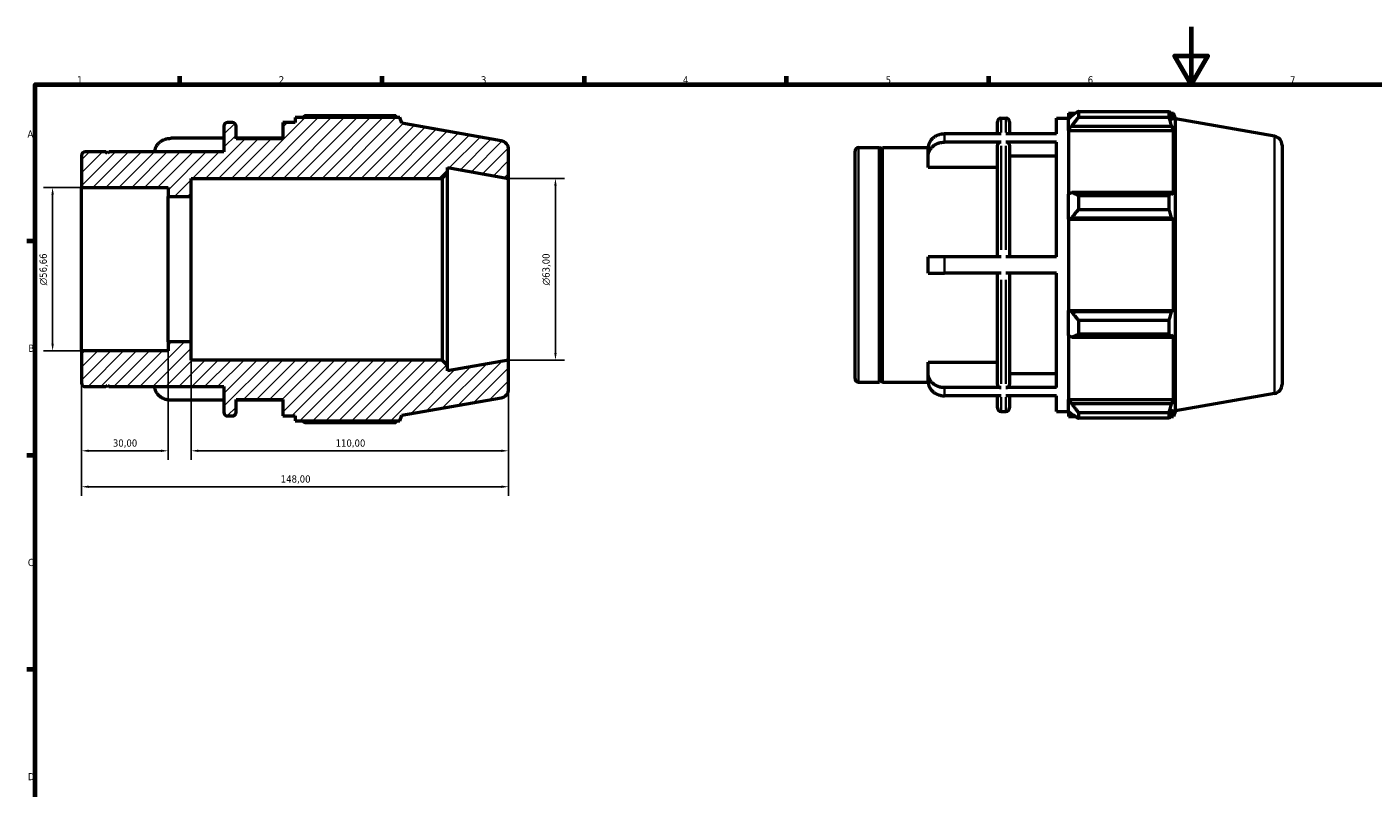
# Model space of a CAD drawing. Header units: millimetres. Extents: x 0 to 931, y 0 to 660.
# Tile 2 of 4: x 17 to 484, y 330 to 594. Entities that reach past the tile are written whole.
import ezdxf

# ---------------------------------------------------------------- set-up
doc = ezdxf.new("R2010")
doc.units = ezdxf.units.MM
for name, color, linetype, lineweight in [('Border (ISO)', 7, 'Continuous', 70), ('Dimension (ISO)', 7, 'Continuous', 25), ('Hatch (ISO)', 7, 'Continuous', 18), ('Visible (ISO)', 7, 'Continuous', 50), ('Visible Narrow (ISO)', 7, 'Continuous', 35)]:
    doc.layers.add(name, color=color, linetype=linetype, lineweight=lineweight)
doc.styles.add('Note Text (ISO)', font='tahoma.ttf')
doc.dimstyles.new('Default (ISO)', dxfattribs={"dimtxt": 2.5, "dimasz": 2.5, "dimexe": 3.175, "dimexo": 0, "dimgap": 0.762, "dimtad": 1, "dimrnd": 1e-08, "dimzin": 0, "dimtxsty": 'Note Text (ISO)', "dimcen": 0.09, "dimdle": 10, "dimclrd": 256, "dimclre": 256, "dimclrt": 232, "dimazin": 0, "dimtfac": 1.40208, "dimtmove": 0, "dimatfit": 3, "dimfxl": 1, "dimtolj": 1, "dimtzin": 0, "dimlwd": -1, "dimlwe": -1, "dimarcsym": 0})

# ---------------------------------------------------------------- blocks, each defined once
blk = doc.blocks.new('Borders Default Border')
at = {"layer": 'Border (ISO)'}
for p, q in [((70.08, 574), (70.08, 576.9)), ((140.17, 574), (140.17, 576.9)), ((210.25, 574), (210.25, 576.9)), ((280.33, 574), (280.33, 576.9)), ((350.42, 574), (350.42, 576.9)), ((20, 519.75), (17.1, 519.75)), ((20, 445.5), (17.1, 445.5)), ((20, 371.25), (17.1, 371.25))]:
    blk.add_line(p, q, dxfattribs=at)
at = {"layer": 'Border (ISO)', "flags": 128}
for points in [[(420.5, 594), (420.5, 574), (414.73, 584), (426.27, 584), (420.5, 574)], [(20, 20), (20, 574), (821, 574), (821, 20), (20, 20)]]:
    blk.add_lwpolyline(points, dxfattribs=at)
at = {"layer": 'Border (ISO)', "color": 232, "true_color": 0xca0064, "char_height": 2.5, "attachment_point": 7, "style": 'Note Text (ISO)'}
for s, insert in [('1', (34.48, 574.4)), ('2', (104.37, 574.4)), ('3', (174.43, 574.35)), ('4', (244.42, 574.4)), ('5', (314.64, 574.35)), ('6', (384.66, 574.35)), ('7', (454.77, 574.4)), ('A', (17.29, 555.62)), ('B', (17.59, 481.37)), ('C', (17.43, 407.08)), ('D', (17.43, 332.88))]:
    blk.add_mtext(s, dxfattribs=dict(at, insert=insert))
blk = doc.blocks.new('*D8')
at = {"layer": 'Defpoints', "color": 0, "transparency": 16777216}
for p in [(36, 481.67), (184, 478.5), (36, 434.62)]:
    blk.add_point(p, dxfattribs=at)
at = {"layer": 'Dimension (ISO)', "transparency": 16777216}
for p, q in [((36, 481.67), (36, 431.44)), ((184, 478.5), (184, 431.44)), ((181.5, 434.62), (38.5, 434.62))]:
    blk.add_line(p, q, dxfattribs=at)
for points in [[(38.5, 435.04), (38.5, 434.2), (36, 434.62)], [(181.5, 435.04), (181.5, 434.2), (184, 434.62)]]:
    blk.add_solid(points, dxfattribs=at)
at = {"layer": 'Dimension (ISO)', "color": 232, "true_color": 0xca0064, "transparency": 16777216, "insert": (105.05, 438.56), "char_height": 2.5, "attachment_point": 1, "style": 'Note Text (ISO)'}
blk.add_mtext('\\A1;148,00', dxfattribs=at)
blk = doc.blocks.new('*D9')
at = {"layer": 'Defpoints', "color": 0, "transparency": 16777216}
for p in [(74, 484.8), (184, 478.5), (74, 447.07)]:
    blk.add_point(p, dxfattribs=at)
at = {"layer": 'Dimension (ISO)', "transparency": 16777216}
for p, q in [((74, 484.8), (74, 443.9)), ((184, 478.5), (184, 443.9)), ((181.5, 447.07), (76.5, 447.07))]:
    blk.add_line(p, q, dxfattribs=at)
for points in [[(76.5, 447.49), (76.5, 446.66), (74, 447.07)], [(181.5, 447.49), (181.5, 446.66), (184, 447.07)]]:
    blk.add_solid(points, dxfattribs=at)
at = {"layer": 'Dimension (ISO)', "color": 232, "true_color": 0xca0064, "transparency": 16777216, "insert": (124.05, 451.01), "char_height": 2.5, "attachment_point": 1, "style": 'Note Text (ISO)'}
blk.add_mtext('\\A1;110,00', dxfattribs=at)
blk = doc.blocks.new('*D10')
at = {"layer": 'Defpoints', "color": 0, "transparency": 16777216}
for p in [(36, 481.67), (66, 484.8), (36, 447.07)]:
    blk.add_point(p, dxfattribs=at)
at = {"layer": 'Dimension (ISO)', "transparency": 16777216}
for p, q in [((36, 481.67), (36, 443.9)), ((66, 484.8), (66, 443.9)), ((63.5, 447.07), (38.5, 447.07))]:
    blk.add_line(p, q, dxfattribs=at)
for points in [[(38.5, 447.49), (38.5, 446.66), (36, 447.07)], [(63.5, 447.49), (63.5, 446.66), (66, 447.07)]]:
    blk.add_solid(points, dxfattribs=at)
at = {"layer": 'Dimension (ISO)', "color": 232, "true_color": 0xca0064, "transparency": 16777216, "insert": (46.88, 451.01), "char_height": 2.5, "attachment_point": 1, "style": 'Note Text (ISO)'}
blk.add_mtext('\\A1;30,00', dxfattribs=at)
blk = doc.blocks.new('*D11')
at = {"layer": 'Defpoints', "color": 0, "transparency": 16777216}
for p in [(184, 541.5), (184, 478.5), (200.24, 478.5)]:
    blk.add_point(p, dxfattribs=at)
at = {"layer": 'Dimension (ISO)', "transparency": 16777216}
for p, q in [((184, 541.5), (203.41, 541.5)), ((200.24, 539), (200.24, 481)), ((184, 478.5), (203.41, 478.5))]:
    blk.add_line(p, q, dxfattribs=at)
for points in [[(199.82, 539), (200.66, 539), (200.24, 541.5)], [(199.82, 481), (200.66, 481), (200.24, 478.5)]]:
    blk.add_solid(points, dxfattribs=at)
at = {"layer": 'Dimension (ISO)', "color": 232, "true_color": 0xca0064, "transparency": 16777216, "insert": (195.71, 504.44), "char_height": 2.5, "attachment_point": 1, "rotation": 90, "style": 'Note Text (ISO)'}
blk.add_mtext('\\A1;\\fAIGDT|b0|i0;\\H2.5000;\\ln\\fTahoma|b0|i0;\\H2.5000;63,00', dxfattribs=at)
blk = doc.blocks.new('*D12')
at = {"layer": 'Defpoints', "color": 0, "transparency": 16777216}
for p in [(36, 538.33), (26, 481.67), (36, 481.67)]:
    blk.add_point(p, dxfattribs=at)
at = {"layer": 'Dimension (ISO)', "transparency": 16777216}
for p, q in [((36, 538.33), (22.83, 538.33)), ((26, 535.83), (26, 484.17)), ((36, 481.67), (22.83, 481.67))]:
    blk.add_line(p, q, dxfattribs=at)
for points in [[(25.58, 535.83), (26.42, 535.83), (26, 538.33)], [(25.58, 484.17), (26.42, 484.17), (26, 481.67)]]:
    blk.add_solid(points, dxfattribs=at)
at = {"layer": 'Dimension (ISO)', "color": 232, "true_color": 0xca0064, "transparency": 16777216, "insert": (21.48, 504.43), "char_height": 2.5, "attachment_point": 1, "rotation": 90, "style": 'Note Text (ISO)'}
blk.add_mtext('\\A1;\\fAIGDT|b0|i0;\\H2.5000;\\ln\\fTahoma|b0|i0;\\H2.5000;56,66', dxfattribs=at)

msp = doc.modelspace()

# ---------------------------------------------------------------- hatches: boundary and pattern name
at = {"layer": 'Hatch (ISO)'}
h = msp.add_hatch(dxfattribs=at)
h.set_pattern_fill('ANSI31', color=256, scale=25.4, style=0)
h.set_pattern_definition([(45, (0, 0), (-2.245064, 2.245064), [])])
edge = h.paths.add_edge_path()
edge.add_ellipse((180.85, 468.543), major_axis=(0.547, -3.102), ratio=1, start_angle=0, end_angle=80)
edge.add_line((184, 468.543), (184, 478.5))
edge.add_line((184, 478.5), (162.857, 474.772))
edge.add_line((162.857, 474.772), (162.857, 476.61))
edge.add_line((162.857, 476.61), (160.967, 478.5))
edge.add_line((160.967, 478.5), (74, 478.5))
edge.add_line((74, 478.5), (74, 484.8))
edge.add_line((74, 484.8), (66, 484.8))
edge.add_line((66, 484.8), (66, 481.672))
edge.add_line((66, 481.672), (36, 481.672))
edge.add_line((36, 481.672), (36, 470.58))
edge.add_ellipse((37.26, 470.58), major_axis=(-1.26, 0), ratio=1, start_angle=0, end_angle=90)
edge.add_line((37.26, 469.32), (44.5, 469.32))
edge.add_line((44.5, 469.32), (45, 469.82))
edge.add_line((45, 469.82), (45.5, 469.32))
edge.add_line((45.5, 469.32), (85.333, 469.32))
edge.add_line((85.333, 469.32), (85.333, 460.41))
edge.add_ellipse((86.593, 460.41), major_axis=(-1.26, 0), ratio=1, start_angle=0, end_angle=90)
edge.add_line((86.593, 459.15), (88.302, 459.15))
edge.add_ellipse((88.302, 460.41), major_axis=(0, -1.26), ratio=1, start_angle=0, end_angle=90)
edge.add_line((89.562, 460.41), (89.562, 464.8))
edge.add_line((89.562, 464.8), (105.771, 464.8))
edge.add_line((105.771, 464.8), (105.771, 459.15))
edge.add_line((105.771, 459.15), (110, 459.15))
edge.add_line((110, 459.15), (110, 457.455))
edge.add_line((110, 457.455), (146.301, 457.455))
edge.add_line((146.301, 457.455), (147, 459.376))
edge.add_line((147, 459.376), (181.397, 465.441))
edge = h.paths.add_edge_path()
edge.add_ellipse((180.85, 551.457), major_axis=(3.15, 0), ratio=1, start_angle=0, end_angle=80)
edge.add_line((181.397, 554.559), (147, 560.624))
edge.add_line((147, 560.624), (146.301, 562.545))
edge.add_line((146.301, 562.545), (110, 562.545))
edge.add_line((110, 562.545), (110, 560.85))
edge.add_line((110, 560.85), (105.771, 560.85))
edge.add_line((105.771, 560.85), (105.771, 555.2))
edge.add_line((105.771, 555.2), (89.562, 555.2))
edge.add_line((89.562, 555.2), (89.562, 559.59))
edge.add_ellipse((88.302, 559.59), major_axis=(1.26, 0), ratio=1, start_angle=0, end_angle=90)
edge.add_line((88.302, 560.85), (86.593, 560.85))
edge.add_ellipse((86.593, 559.59), major_axis=(0, 1.26), ratio=1, start_angle=0, end_angle=90)
edge.add_line((85.333, 559.59), (85.333, 550.68))
edge.add_line((85.333, 550.68), (45.5, 550.68))
edge.add_line((45.5, 550.68), (45, 550.18))
edge.add_line((45, 550.18), (44.5, 550.68))
edge.add_line((44.5, 550.68), (37.26, 550.68))
edge.add_ellipse((37.26, 549.42), major_axis=(0, 1.26), ratio=1, start_angle=0, end_angle=90)
edge.add_line((36, 549.42), (36, 538.328))
edge.add_line((36, 538.328), (66, 538.328))
edge.add_line((66, 538.328), (66, 535.2))
edge.add_line((66, 535.2), (74, 535.2))
edge.add_line((74, 535.2), (74, 541.5))
edge.add_line((74, 541.5), (160.967, 541.5))
edge.add_line((160.967, 541.5), (162.857, 543.39))
edge.add_line((162.857, 543.39), (162.857, 545.228))
edge.add_line((162.857, 545.228), (184, 541.5))
edge.add_line((184, 541.5), (184, 551.457))

# ---------------------------------------------------------------- linework, layer by layer
at = {"layer": 'Visible (ISO)'}
for p, q in [((381.421, 564.682), (381.421, 562.639)), ((381.421, 564.682), (412.893, 564.682)), ((412.893, 562.639), (412.893, 564.682)), ((88.302, 560.85), (86.593, 560.85)), ((110, 560.85), (105.771, 560.85)), ((105.771, 560.85), (105.771, 555.2)), ((146.301, 562.545), (110, 562.545)), ((110, 562.545), (110, 560.85)), ((144.861, 563.162), (113.39, 563.162)), ((147, 560.624), (146.301, 562.545)), ((181.397, 554.559), (147, 560.624)), ((353.365, 556.902), (353.365, 561.11)), ((354.625, 562.37), (356.333, 562.37)), ((357.593, 561.11), (357.593, 556.902)), ((373.803, 556.902), (373.803, 562.37)), ((373.803, 562.37), (378.031, 562.37)), ((378.031, 564.065), (378.031, 562.172)), ((378.031, 564.065), (380.437, 564.065)), ((379.161, 563.249), (378.031, 562.172)), ((378.031, 558.629), (378.031, 562.172)), ((412.893, 562.639), (381.421, 562.639)), ((413.251, 564.065), (414.332, 564.065)), ((414.332, 561.633), (413.715, 563.249)), ((415.031, 562.144), (414.332, 564.065)), ((414.332, 561.633), (414.332, 564.065)), ((415.031, 460.896), (415.031, 562.144)), ((449.428, 556.079), (415.031, 562.144)), ((85.333, 555.382), (67.021, 555.382)), ((85.333, 559.59), (85.333, 550.68)), ((89.562, 555.2), (89.562, 559.59)), ((105.771, 555.382), (89.562, 555.382)), ((105.771, 555.2), (89.562, 555.2)), ((354.625, 556.902), (335.053, 556.902)), ((373.803, 556.902), (356.333, 556.902)), ((378.031, 558.629), (379.161, 559.631)), ((378.031, 558.128), (378.031, 558.629)), ((378.031, 558.128), (378.031, 536.043)), ((378.031, 558.128), (414.332, 558.128)), ((379.161, 559.631), (413.715, 559.631)), ((413.715, 559.631), (414.332, 558.128)), ((414.332, 535.782), (414.332, 558.128)), ((44.5, 550.68), (37.26, 550.68)), ((45, 550.18), (44.5, 550.68)), ((45.5, 550.68), (45, 550.18)), ((85.333, 550.68), (45.5, 550.68)), ((184, 541.5), (184, 551.457)), ((304.031, 472.1), (304.031, 550.94)), ((305.291, 552.2), (312.531, 552.2)), ((312.531, 470.84), (312.531, 552.2)), ((313.031, 551.7), (312.531, 552.2)), ((313.031, 551.7), (313.531, 552.2)), ((313.031, 471.34), (313.031, 551.7)), ((313.531, 470.84), (313.531, 552.2)), ((313.531, 552.2), (329.407, 552.2)), ((329.403, 549.175), (329.403, 552)), ((354.625, 554.077), (335.053, 554.077)), ((353.365, 514.345), (353.365, 552.984)), ((373.803, 554.077), (356.333, 554.077)), ((357.593, 552.984), (357.593, 514.345)), ((373.803, 514.345), (373.803, 554.077)), ((452.031, 552.977), (452.031, 470.063)), ((36, 549.42), (36, 538.328)), ((329.403, 545.252), (329.403, 549.175)), ((373.803, 549.175), (357.593, 549.175)), ((74, 535.2), (74, 541.5)), ((74, 541.5), (160.967, 541.5)), ((160.967, 541.5), (162.857, 543.39)), ((160.967, 541.5), (160.967, 478.5)), ((162.857, 543.39), (162.857, 545.228)), ((162.857, 545.228), (184, 541.5)), ((162.857, 476.61), (162.857, 543.39)), ((184, 478.5), (184, 541.5)), ((353.365, 545.252), (329.403, 545.252)), ((36, 538.328), (66, 538.328)), ((36, 481.672), (36, 538.328)), ((66, 538.328), (66, 535.2)), ((379.161, 536.565), (378.031, 536.043)), ((413.715, 536.565), (379.161, 536.565)), ((414.332, 535.782), (413.715, 536.565)), ((66, 535.2), (74, 535.2)), ((66, 484.8), (66, 535.2)), ((74, 484.8), (74, 535.2)), ((378.031, 527.49), (378.031, 536.043)), ((381.421, 535.583), (381.421, 530.651)), ((381.421, 535.583), (412.893, 535.583)), ((412.893, 530.651), (412.893, 535.583)), ((378.031, 527.49), (379.161, 527.83)), ((378.031, 527.32), (378.031, 527.49)), ((378.031, 527.32), (378.031, 495.719)), ((378.031, 527.32), (414.332, 527.32)), ((379.161, 527.83), (413.715, 527.83)), ((412.893, 530.651), (381.421, 530.651)), ((413.715, 527.83), (414.332, 527.32)), ((414.332, 495.719), (414.332, 527.32)), ((329.403, 508.695), (329.403, 514.345)), ((354.625, 514.345), (335.053, 514.345)), ((373.803, 514.345), (356.333, 514.345)), ((354.625, 508.695), (335.053, 508.695)), ((353.365, 470.056), (353.365, 508.695)), ((373.803, 508.695), (356.333, 508.695)), ((357.593, 508.695), (357.593, 470.056)), ((373.803, 468.963), (373.803, 508.695)), ((378.031, 495.549), (378.031, 495.719)), ((378.031, 495.719), (414.332, 495.719)), ((378.031, 486.996), (378.031, 495.549)), ((379.161, 495.21), (378.031, 495.549)), ((413.715, 495.21), (379.161, 495.21)), ((414.332, 495.719), (413.715, 495.21)), ((381.421, 492.389), (381.421, 487.456)), ((381.421, 492.389), (412.893, 492.389)), ((412.893, 487.456), (412.893, 492.389)), ((378.031, 486.996), (379.161, 486.475)), ((378.031, 486.996), (378.031, 464.912)), ((379.161, 486.475), (413.715, 486.475)), ((412.893, 487.456), (381.421, 487.456)), ((413.715, 486.475), (414.332, 487.257)), ((414.332, 464.912), (414.332, 487.257)), ((66, 481.672), (36, 481.672)), ((36, 481.672), (36, 470.58)), ((74, 484.8), (66, 484.8)), ((66, 484.8), (66, 481.672)), ((74, 478.5), (74, 484.8)), ((160.967, 478.5), (74, 478.5)), ((162.857, 476.61), (160.967, 478.5)), ((184, 478.5), (162.857, 474.772)), ((162.857, 474.772), (162.857, 476.61)), ((184, 468.543), (184, 478.5)), ((329.403, 473.864), (329.403, 477.787)), ((329.403, 477.787), (353.365, 477.787)), ((313.031, 471.34), (312.531, 470.84)), ((313.031, 471.34), (313.531, 470.84)), ((329.403, 471.039), (329.403, 473.864)), ((357.593, 473.864), (373.803, 473.864)), ((37.26, 469.32), (44.5, 469.32)), ((44.5, 469.32), (45, 469.82)), ((45, 469.82), (45.5, 469.32)), ((45.5, 469.32), (85.333, 469.32)), ((85.333, 469.32), (85.333, 460.41)), ((305.291, 470.84), (312.531, 470.84)), ((313.531, 470.84), (329.407, 470.84)), ((354.625, 468.963), (335.053, 468.963)), ((373.803, 468.963), (356.333, 468.963)), ((449.428, 466.961), (415.031, 460.896)), ((85.333, 464.618), (67.021, 464.618)), ((89.562, 460.41), (89.562, 464.8)), ((89.562, 464.8), (105.771, 464.8)), ((105.771, 464.618), (89.562, 464.618)), ((105.771, 464.8), (105.771, 459.15)), ((147, 459.376), (181.397, 465.441)), ((354.625, 466.138), (335.053, 466.138)), ((353.365, 461.93), (353.365, 466.138)), ((373.803, 466.138), (356.333, 466.138)), ((357.593, 466.138), (357.593, 461.93)), ((373.803, 460.67), (373.803, 466.138)), ((378.031, 464.411), (378.031, 464.912)), ((378.031, 464.912), (414.332, 464.912)), ((378.031, 460.868), (378.031, 464.411)), ((379.161, 463.408), (378.031, 464.411)), ((413.715, 463.408), (379.161, 463.408)), ((414.332, 464.912), (413.715, 463.408)), ((86.593, 459.15), (88.302, 459.15)), ((105.771, 459.15), (110, 459.15)), ((110, 459.15), (110, 457.455)), ((110, 457.455), (146.301, 457.455)), ((146.301, 457.455), (147, 459.376)), ((354.625, 460.67), (356.333, 460.67)), ((373.803, 460.67), (378.031, 460.67)), ((378.031, 460.868), (379.161, 459.79)), ((378.031, 460.868), (378.031, 458.975)), ((378.031, 458.975), (380.437, 458.975)), ((381.421, 460.4), (381.421, 458.357)), ((381.421, 460.4), (412.893, 460.4)), ((412.893, 458.357), (381.421, 458.357)), ((412.893, 458.357), (412.893, 460.4)), ((413.251, 458.975), (414.332, 458.975)), ((413.715, 459.79), (414.332, 461.407)), ((414.332, 458.975), (414.332, 461.407)), ((415.031, 460.896), (414.332, 458.975)), ((113.39, 456.838), (144.861, 456.838))]:
    msp.add_line(p, q, dxfattribs=at)
for centre, radius, start, end in [((86.593, 559.59), 1.26, 90, 180), ((88.302, 559.59), 1.26, 0, 90), ((354.625, 561.11), 1.26, 90, 180), ((356.333, 561.11), 1.26, 0, 90), ((448.881, 552.977), 3.15, 0, 80), ((37.26, 549.42), 1.26, 90, 180), ((180.85, 551.457), 3.15, 0, 80), ((305.291, 550.94), 1.26, 90, 180), ((305.291, 472.1), 1.26, 180, 270), ((37.26, 470.58), 1.26, 180, 270), ((180.85, 468.543), 3.15, 280, 0), ((448.881, 470.063), 3.15, 280, 0), ((354.625, 461.93), 1.26, 180, 270), ((356.333, 461.93), 1.26, 270, 0), ((86.593, 460.41), 1.26, 180, 270), ((88.302, 460.41), 1.26, 270, 0)]:
    msp.add_arc(centre, radius, start, end, dxfattribs=at)
for points, weights in [([(381.421, 564.682), (380.246, 563.951), (379.161, 563.249)], [1.01196857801, 1.00867386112, 1.00456914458]), ([(412.893, 564.682), (413.32, 563.951), (413.715, 563.249)], [1, 1.0011416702, 1.00146645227]), ([(112.405, 562.545), (112.889, 562.851), (113.39, 563.162)], [1.00900855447, 1.01056234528, 1.01196857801]), ([(145.22, 562.545), (145.044, 562.851), (144.861, 563.162)], [1.00082404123, 1.00048605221, 1]), ([(379.161, 559.631), (380.246, 561.105), (381.421, 562.639)], [1.00456914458, 1.00867386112, 1.01196857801]), ([(413.715, 559.631), (413.32, 561.105), (412.893, 562.639)], [1.00146645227, 1.0011416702, 1]), ([(381.421, 535.583), (380.246, 536.084), (379.161, 536.565)], [1.01196857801, 1.00867386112, 1.00456914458]), ([(412.893, 535.583), (413.32, 536.084), (413.715, 536.565)], [1, 1.0011416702, 1.00146645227]), ([(379.161, 527.83), (380.246, 529.212), (381.421, 530.651)], [1.00456914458, 1.00867386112, 1.01196857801]), ([(413.715, 527.83), (413.32, 529.212), (412.893, 530.651)], [1.00146645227, 1.0011416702, 1]), ([(381.421, 492.389), (380.246, 493.828), (379.161, 495.21)], [1.01196857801, 1.00867386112, 1.00456914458]), ([(412.893, 492.389), (413.32, 493.828), (413.715, 495.21)], [1, 1.0011416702, 1.00146645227]), ([(379.161, 486.475), (380.246, 486.955), (381.421, 487.456)], [1.00456914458, 1.00867386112, 1.01196857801]), ([(413.715, 486.475), (413.32, 486.955), (412.893, 487.456)], [1.00146645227, 1.0011416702, 1]), ([(381.421, 460.4), (380.246, 461.935), (379.161, 463.408)], [1.01196857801, 1.00867386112, 1.00456914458]), ([(412.893, 460.4), (413.32, 461.935), (413.715, 463.408)], [1, 1.0011416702, 1.00146645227]), ([(113.39, 456.838), (112.889, 457.149), (112.405, 457.455)], [1.01196857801, 1.01056234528, 1.00900855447]), ([(144.861, 456.838), (145.044, 457.149), (145.22, 457.455)], [1, 1.00048605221, 1.00082404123]), ([(379.161, 459.79), (380.246, 459.088), (381.421, 458.357)], [1.00456914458, 1.00867386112, 1.01196857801]), ([(413.715, 459.79), (413.32, 459.088), (412.893, 458.357)], [1.00146645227, 1.0011416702, 1])]:
    msp.add_rational_spline(points, weights, degree=2, dxfattribs=at)
for points, knots in [([(61.376, 550.68), (61.388, 550.925), (61.422, 551.183), (61.554, 551.761), (61.668, 552.078), (61.936, 552.637), (62.113, 552.931), (62.536, 553.479), (62.781, 553.734), (63.274, 554.161), (63.568, 554.374), (64.2, 554.74), (64.538, 554.894), (65.182, 555.125), (65.547, 555.224), (66.292, 555.352), (66.673, 555.382), (67.021, 555.382)], [-0.81483897, -0.81483897, -0.81483897, -0.81483897, -0.73263345, -0.73263345, -0.62778191, -0.62778191, -0.5230485, -0.5230485, -0.41831509, -0.41831509, -0.31369492, -0.31369492, -0.20907476, -0.20907476, -0.10453738, -0.10453738, 0, 0, 0, 0]), ([(335.053, 556.902), (334.704, 556.902), (334.324, 556.872), (333.578, 556.743), (333.214, 556.645), (332.57, 556.413), (332.231, 556.26), (331.599, 555.893), (331.305, 555.681), (330.812, 555.254), (330.567, 554.999), (330.144, 554.45), (329.967, 554.157), (329.7, 553.598), (329.586, 553.281), (329.437, 552.633), (329.403, 552.303), (329.403, 552)], [0, 0, 0, 0, 0.10453738, 0.10453738, 0.20907476, 0.20907476, 0.31369492, 0.31369492, 0.41831509, 0.41831509, 0.5230485, 0.5230485, 0.62778191, 0.62778191, 0.73263345, 0.73263345, 0.83748499, 0.83748499, 0.83748499, 0.83748499]), ([(329.403, 549.175), (329.403, 549.478), (329.437, 549.808), (329.586, 550.456), (329.7, 550.773), (329.967, 551.332), (330.144, 551.625), (330.567, 552.174), (330.812, 552.429), (331.305, 552.856), (331.599, 553.068), (332.231, 553.435), (332.57, 553.588), (333.214, 553.82), (333.578, 553.918), (334.324, 554.047), (334.704, 554.077), (335.053, 554.077)], [-0.83748499, -0.83748499, -0.83748499, -0.83748499, -0.73263345, -0.73263345, -0.62778191, -0.62778191, -0.5230485, -0.5230485, -0.41831509, -0.41831509, -0.31369492, -0.31369492, -0.20907476, -0.20907476, -0.10453738, -0.10453738, 0, 0, 0, 0]), ([(354.625, 554.077), (354.469, 554.077), (354.286, 554.045), (353.999, 553.942), (353.844, 553.852), (353.624, 553.661), (353.52, 553.527), (353.401, 553.278), (353.365, 553.119), (353.365, 552.984)], [0, 0, 0, 0, 0.04662694, 0.04662694, 0.09329073, 0.09329073, 0.14000033, 0.14000033, 0.18674987, 0.18674987, 0.18674987, 0.18674987]), ([(357.593, 552.984), (357.593, 553.119), (357.557, 553.278), (357.438, 553.527), (357.334, 553.661), (357.114, 553.852), (356.959, 553.942), (356.671, 554.045), (356.489, 554.077), (356.333, 554.077)], [-0.18674987, -0.18674987, -0.18674987, -0.18674987, -0.14000033, -0.14000033, -0.09329073, -0.09329073, -0.04662694, -0.04662694, 0, 0, 0, 0]), ([(335.053, 514.345), (334.704, 514.345), (334.324, 514.345), (333.578, 514.345), (333.214, 514.345), (332.57, 514.345), (332.231, 514.345), (331.599, 514.345), (331.305, 514.345), (330.812, 514.345), (330.567, 514.345), (330.144, 514.345), (329.967, 514.345), (329.7, 514.345), (329.586, 514.345), (329.437, 514.345), (329.403, 514.345), (329.403, 514.345)], [0, 0, 0, 0, 0.10453738, 0.10453738, 0.20907476, 0.20907476, 0.31369492, 0.31369492, 0.41831509, 0.41831509, 0.5230485, 0.5230485, 0.62778191, 0.62778191, 0.73263345, 0.73263345, 0.83748499, 0.83748499, 0.83748499, 0.83748499]), ([(329.403, 508.695), (329.403, 508.695), (329.437, 508.695), (329.586, 508.695), (329.7, 508.695), (329.967, 508.695), (330.144, 508.695), (330.567, 508.695), (330.812, 508.695), (331.305, 508.695), (331.599, 508.695), (332.231, 508.695), (332.57, 508.695), (333.214, 508.695), (333.578, 508.695), (334.324, 508.695), (334.704, 508.695), (335.053, 508.695)], [-0.83748499, -0.83748499, -0.83748499, -0.83748499, -0.73263345, -0.73263345, -0.62778191, -0.62778191, -0.5230485, -0.5230485, -0.41831509, -0.41831509, -0.31369492, -0.31369492, -0.20907476, -0.20907476, -0.10453738, -0.10453738, 0, 0, 0, 0]), ([(335.053, 468.963), (334.704, 468.963), (334.324, 468.993), (333.578, 469.121), (333.214, 469.22), (332.57, 469.451), (332.231, 469.605), (331.599, 469.971), (331.305, 470.183), (330.812, 470.611), (330.567, 470.866), (330.144, 471.414), (329.967, 471.708), (329.7, 472.267), (329.586, 472.584), (329.437, 473.231), (329.403, 473.562), (329.403, 473.864)], [0, 0, 0, 0, 0.10453738, 0.10453738, 0.20907476, 0.20907476, 0.31369492, 0.31369492, 0.41831509, 0.41831509, 0.5230485, 0.5230485, 0.62778191, 0.62778191, 0.73263345, 0.73263345, 0.83748499, 0.83748499, 0.83748499, 0.83748499]), ([(67.021, 464.618), (66.673, 464.618), (66.292, 464.648), (65.547, 464.776), (65.182, 464.875), (64.538, 465.106), (64.2, 465.26), (63.568, 465.626), (63.274, 465.839), (62.781, 466.266), (62.536, 466.521), (62.113, 467.069), (61.936, 467.363), (61.668, 467.922), (61.554, 468.239), (61.422, 468.817), (61.388, 469.075), (61.376, 469.32)], [0, 0, 0, 0, 0.10453738, 0.10453738, 0.20907476, 0.20907476, 0.31369492, 0.31369492, 0.41831509, 0.41831509, 0.5230485, 0.5230485, 0.62778191, 0.62778191, 0.73263345, 0.73263345, 0.81483897, 0.81483897, 0.81483897, 0.81483897]), ([(329.403, 471.039), (329.403, 470.737), (329.437, 470.406), (329.586, 469.759), (329.7, 469.442), (329.967, 468.883), (330.144, 468.589), (330.567, 468.041), (330.812, 467.786), (331.305, 467.358), (331.599, 467.146), (332.231, 466.78), (332.57, 466.626), (333.214, 466.395), (333.578, 466.296), (334.324, 466.168), (334.704, 466.138), (335.053, 466.138)], [-0.83748499, -0.83748499, -0.83748499, -0.83748499, -0.73263345, -0.73263345, -0.62778191, -0.62778191, -0.5230485, -0.5230485, -0.41831509, -0.41831509, -0.31369492, -0.31369492, -0.20907476, -0.20907476, -0.10453738, -0.10453738, 0, 0, 0, 0]), ([(353.365, 470.056), (353.365, 469.921), (353.401, 469.762), (353.52, 469.513), (353.624, 469.378), (353.844, 469.187), (353.999, 469.098), (354.286, 468.994), (354.469, 468.963), (354.625, 468.963)], [-0.18674987, -0.18674987, -0.18674987, -0.18674987, -0.14000033, -0.14000033, -0.09329073, -0.09329073, -0.04662694, -0.04662694, 0, 0, 0, 0]), ([(356.333, 468.963), (356.489, 468.963), (356.671, 468.994), (356.959, 469.098), (357.114, 469.187), (357.334, 469.378), (357.438, 469.513), (357.557, 469.762), (357.593, 469.921), (357.593, 470.056)], [0, 0, 0, 0, 0.04662694, 0.04662694, 0.09329073, 0.09329073, 0.14000033, 0.14000033, 0.18674987, 0.18674987, 0.18674987, 0.18674987])]:
    msp.add_open_spline(points, degree=3, knots=knots, dxfattribs=at)
at = {"layer": 'Visible Narrow (ISO)'}
for p, q in [((354.625, 562.356), (354.625, 557.426)), ((356.333, 557.426), (356.333, 562.356)), ((335.053, 556.773), (335.053, 554.231)), ((449.428, 467.509), (449.428, 555.53)), ((305.291, 551.699), (305.291, 471.341)), ((354.625, 552.728), (354.625, 516.717)), ((356.333, 516.717), (356.333, 552.728)), ((335.053, 514.063), (335.053, 508.977)), ((354.625, 506.323), (354.625, 470.312)), ((356.333, 470.312), (356.333, 506.323)), ((335.053, 468.809), (335.053, 466.266)), ((354.625, 465.614), (354.625, 460.684)), ((356.333, 460.684), (356.333, 465.614))]:
    msp.add_line(p, q, dxfattribs=at)

# ---------------------------------------------------------------- block references
msp.add_blockref('Borders Default Border', (0, 0))

# ---------------------------------------------------------------- dimensions: what is measured, and where the dimension line sits
at = {"layer": 'Dimension (ISO)'}
for base, p1, p2, picture, middle in [((200.238, 478.5), (184, 541.5), (184, 478.5), '*D11', (200.238, 510)), ((26, 481.672), (36, 538.328), (36, 481.672), '*D12', (26, 510))]:
    dim = msp.add_linear_dim(base=base, p1=p1, p2=p2, angle=90, text='\\fAIGDT|b0|i0;\\H2.5000;\\ln\\fTahoma|b0|i0;\\H2.5000;<>', dimstyle='Default (ISO)', override={"dimdec": 2, "dimtp": 0, "dimtm": 0, "dimtdec": 2, "dimtofl": 0, "dimatfit": 1}, dxfattribs=at)
    dim.commit()
    dim.dimension.update_dxf_attribs({"geometry": picture, "text_midpoint": middle, "dimtype": 160})
for base, p1, p2, picture, middle in [((36, 447.075), (66, 484.8), (36, 481.672), '*D10', (51, 447.075)), ((36, 434.619), (184, 478.5), (36, 481.672), '*D8', (110, 434.619)), ((74, 447.075), (184, 478.5), (74, 484.8), '*D9', (129, 447.075))]:
    dim = msp.add_linear_dim(base=base, p1=p1, p2=p2, angle=180, dimstyle='Default (ISO)', override={"dimdec": 2, "dimtp": 0, "dimtm": 0, "dimtdec": 2, "dimtofl": 0, "dimatfit": 1}, dxfattribs=at)
    dim.commit()
    dim.dimension.update_dxf_attribs({"geometry": picture, "text_midpoint": middle, "dimtype": 160})

doc.saveas('drawing.dxf')
